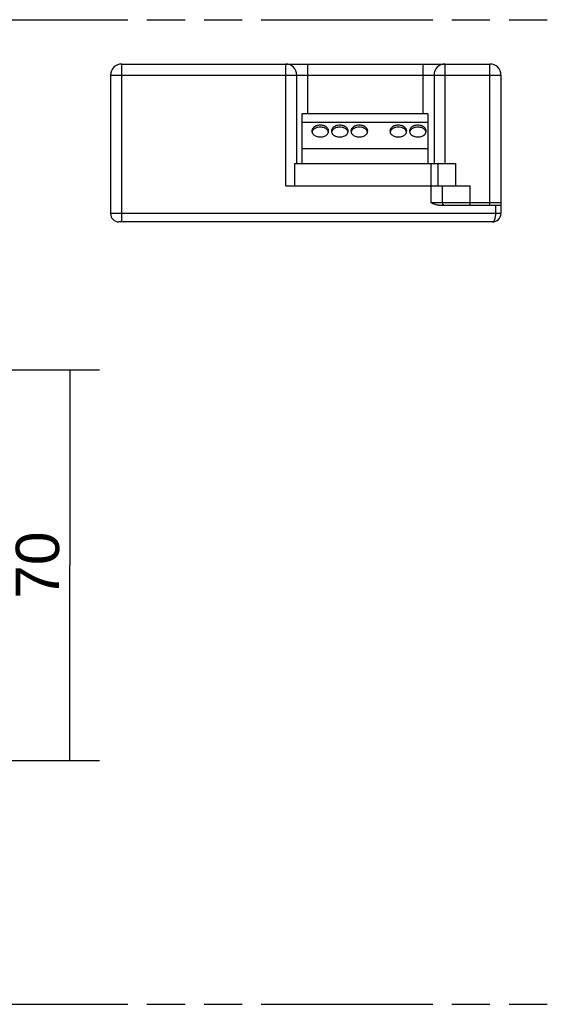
# Model space of a CAD drawing. Header units: millimetres. Extents: x 0 to 210, y 0 to 297.
# Tile 4 of 9: x 100 to 126, y 133 to 183. Entities that reach past the tile are written whole.
import ezdxf
from ezdxf.enums import TextEntityAlignment as Align

# ---------------------------------------------------------------- set-up
doc = ezdxf.new("R2010")
doc.units = ezdxf.units.MM
doc.header["$LTSCALE"] = 19.36
doc.linetypes.add('PHANTOM', pattern=[0.8, 0.45, -0.05, 0.1, -0.05, 0.1, -0.05])
doc.layers.get('0').update_dxf_attribs({"linetype": 'CONTINUOUS'})
for name, color, linetype in [('DEFAULT_3', 7, 'PHANTOM'), ('Z_AXIS', 7, 'CONTINUOUS'), ('Z_DIM_2D', 7, 'CONTINUOUS')]:
    doc.layers.add(name, color=color, linetype=linetype)
doc.styles.add('TEXTSTYLE_3', font='helveticaneueltw1g-ltcn.otf')
doc.dimstyles.new('DIMSTYLE_3', dxfattribs={"dimtxt": 2.2, "dimasz": 3.5, "dimexe": 1.5, "dimexo": 0, "dimgap": 0.55, "dimtad": 1, "dimlfac": 3.529412, "dimdsep": 46, "dimtxsty": 'TEXTSTYLE_3', "dimcen": 0.09, "dimclrt": 5, "dimadec": 0, "dimazin": 0, "dimtp": 0.3, "dimtm": 0.3, "dimtfac": 1, "dimtofl": 0, "dimtmove": 0, "dimatfit": 3, "dimfxl": 0, "dimtolj": 1, "dimarcsym": 0})

# ---------------------------------------------------------------- blocks, each defined once
blk = doc.blocks.new('*D6')
at = {"layer": 'Z_DIM_2D', "color": 2, "linetype": 'Continuous'}
for p, q in [((85.362, 164.899), (103.859, 164.899)), ((102.359, 164.899), (102.359, 154.982)), ((102.359, 145.066), (102.359, 154.982)), ((83.945, 145.066), (103.859, 145.066))]:
    blk.add_line(p, q, dxfattribs=at)
at = {"layer": 'Z_DIM_2D', "color": 5, "linetype": 'Continuous', "style": 'TEXTSTYLE_3'}
blk.add_text('70', height=2.2, rotation=90, dxfattribs=at).set_placement((101.809, 154.982), align=Align.CENTER)
blk = doc.blocks.new('_NONE')

msp = doc.modelspace()

# ---------------------------------------------------------------- linework, layer by layer
at = {"color": 9, "linetype": 'Continuous'}
for p, q in [((104.99, 172.4106), (104.99, 180.429)), ((113.32, 174.2381), (113.32, 180.429)), ((114.4533, 177.9073), (114.4533, 180.429)), ((120.29, 180.429), (120.29, 177.9073)), ((121.4233, 175.3715), (121.4233, 180.429)), ((123.69, 173.2606), (123.69, 180.429)), ((104.4233, 179.8623), (124.2566, 179.8623)), ((120.715, 173.374), (120.715, 175.3715)), ((122.6983, 173.2606), (122.6983, 174.2381)), ((124.2566, 173.374), (120.715, 173.374)), ((123.9733, 173.2606), (123.9733, 172.8356)), ((124.2566, 172.8356), (104.4233, 172.8356))]:
    msp.add_line(p, q, dxfattribs=at)
at = {"color": 7, "linetype": 'Continuous'}
for p, q in [((104.99, 180.429), (123.69, 180.429)), ((104.4233, 179.8623), (104.4233, 172.8356)), ((113.8866, 175.3715), (113.8866, 179.8623)), ((120.8566, 179.8623), (120.8566, 175.3715)), ((124.2566, 179.8623), (124.2566, 172.8356)), ((114.1416, 177.9073), (114.1416, 175.3715)), ((120.545, 177.9073), (114.1416, 177.9073)), ((120.545, 177.9073), (120.545, 175.3715)), ((120.545, 177.454), (114.1416, 177.454)), ((120.545, 176.1223), (114.1416, 176.1223)), ((113.7733, 175.3715), (121.055, 175.3715)), ((113.7733, 175.3715), (113.7733, 174.2381)), ((121.055, 175.3715), (121.055, 174.2381)), ((113.32, 174.2381), (121.2816, 174.2381)), ((121.2816, 173.374), (121.2816, 174.2381)), ((121.0909, 173.2606), (124.2566, 173.2606)), ((123.8316, 172.4106), (104.8483, 172.4106))]:
    msp.add_line(p, q, dxfattribs=at)
msp.add_lwpolyline([(121.0909, 173.2606), (121.0579, 173.2621), (121.0239, 173.266), (120.9887, 173.2726), (120.9525, 173.2815), (120.9154, 173.2927), (120.8772, 173.3058), (120.8381, 173.3209), (120.798, 173.3374), (120.757, 173.3551), (120.715, 173.374)], dxfattribs=at)
at = {"color": 9, "linetype": 'Continuous'}
msp.add_lwpolyline([(123.9733, 172.8356), (123.9725, 172.7895), (123.97, 172.7438), (123.9658, 172.6991), (123.96, 172.6558), (123.9526, 172.6144), (123.9436, 172.5755), (123.9332, 172.5396), (123.9215, 172.5072), (123.9085, 172.4786), (123.8944, 172.4546), (123.8793, 172.4355), (123.8637, 172.4217), (123.8478, 172.4134), (123.8316, 172.4106)], dxfattribs=at)
at = {"color": 7, "linetype": 'Continuous'}
for centre, radius, start, end in [((104.99, 179.8623), 0.5667, 90, 180), ((113.32, 179.8623), 0.5667, 0, 90), ((121.4233, 179.8623), 0.5667, 90, 180), ((123.69, 179.8623), 0.5667, 0, 90), ((121.395, 173.374), 0.1133, 180, 270), ((104.8483, 172.8356), 0.425, 180, 270), ((123.8316, 172.8356), 0.425, 270, 360)]:
    msp.add_arc(centre, radius, start, end, dxfattribs=at)
at = {"layer": 'DEFAULT_3', "color": 7, "linetype": 'PHANTOM'}
for p, q in [((50.1286, 182.68), (150.1286, 182.68)), ((50.1286, 132.68), (150.1286, 132.68))]:
    msp.add_line(p, q, dxfattribs=at)
at = {"layer": 'Z_AXIS', "color": 7, "linetype": 'Continuous'}
for p, q in [((114.6689, 177.0084), (114.6583, 176.974)), ((114.6901, 177.0485), (114.6689, 177.0084)), ((115.4844, 177.0084), (115.4632, 177.0485)), ((115.495, 176.974), (115.4844, 177.0084)), ((115.6605, 177.0084), (115.65, 176.974)), ((115.6818, 177.0485), (115.6605, 177.0084)), ((116.4761, 177.0084), (116.4548, 177.0485)), ((116.4866, 176.974), (116.4761, 177.0084)), ((116.6522, 177.0084), (116.6416, 176.974)), ((116.6734, 177.0485), (116.6522, 177.0084)), ((117.4678, 177.0084), (117.4465, 177.0485)), ((117.4783, 176.974), (117.4678, 177.0084)), ((118.6355, 177.0084), (118.625, 176.974)), ((118.6568, 177.0485), (118.6355, 177.0084)), ((119.4511, 177.0084), (119.4298, 177.0485)), ((119.4616, 176.974), (119.4511, 177.0084)), ((119.6272, 177.0084), (119.6166, 176.974)), ((119.6484, 177.0485), (119.6272, 177.0084)), ((120.4428, 177.0084), (120.4215, 177.0485)), ((120.4533, 176.974), (120.4428, 177.0084)), ((121.055, 175.3715), (121.9694, 175.3715)), ((121.9694, 174.2381), (121.9694, 175.3715)), ((121.2816, 174.2381), (122.6983, 174.2381))]:
    msp.add_line(p, q, dxfattribs=at)
for points in [[(115.5016, 177.0239), (115.4979, 177.0634), (115.4872, 177.1016), (115.4692, 177.1389), (115.4447, 177.1741), (115.4138, 177.2068), (115.3772, 177.2364), (115.3353, 177.2623), (115.2891, 177.2841), (115.2393, 177.3015), (115.1866, 177.3141), (115.1321, 177.3218), (115.0766, 177.3244), (115.0212, 177.3218), (114.9666, 177.3141), (114.914, 177.3015), (114.8641, 177.2841), (114.8179, 177.2623), (114.7761, 177.2364), (114.7395, 177.2068), (114.7086, 177.1741), (114.684, 177.1389), (114.6661, 177.1016), (114.6554, 177.0634), (114.6516, 177.0239)], [(114.6516, 177.0239), (114.6554, 176.9843), (114.6661, 176.9461), (114.684, 176.9089), (114.7086, 176.8736), (114.7395, 176.8409), (114.7761, 176.8114), (114.8179, 176.7855), (114.8641, 176.7636), (114.914, 176.7462), (114.9666, 176.7336), (115.0212, 176.7259), (115.0766, 176.7233), (115.1321, 176.7259), (115.1866, 176.7336), (115.2393, 176.7462), (115.2891, 176.7636), (115.3353, 176.7855), (115.3772, 176.8114), (115.4138, 176.8409), (115.4447, 176.8736), (115.4692, 176.9089), (115.4872, 176.9461), (115.4979, 176.9843), (115.5016, 177.0239)], [(115.4632, 177.0485), (115.4342, 177.0862), (115.3978, 177.1205), (115.355, 177.1508), (115.3064, 177.1765), (115.2532, 177.1971), (115.1964, 177.212), (115.1371, 177.2211), (115.0766, 177.2242), (115.0162, 177.2211), (114.9569, 177.212), (114.9001, 177.1971), (114.8469, 177.1765), (114.7983, 177.1508), (114.7555, 177.1205), (114.7191, 177.0862), (114.6901, 177.0485)], [(116.4933, 177.0239), (116.4896, 177.0634), (116.4788, 177.1016), (116.4609, 177.1389), (116.4364, 177.1741), (116.4054, 177.2068), (116.3688, 177.2364), (116.327, 177.2623), (116.2808, 177.2841), (116.2309, 177.3015), (116.1783, 177.3141), (116.1238, 177.3218), (116.0683, 177.3244), (116.0128, 177.3218), (115.9583, 177.3141), (115.9057, 177.3015), (115.8558, 177.2841), (115.8096, 177.2623), (115.7678, 177.2364), (115.7312, 177.2068), (115.7002, 177.1741), (115.6757, 177.1389), (115.6578, 177.1016), (115.647, 177.0634), (115.6433, 177.0239)], [(115.6433, 177.0239), (115.647, 176.9843), (115.6578, 176.9461), (115.6757, 176.9089), (115.7002, 176.8736), (115.7312, 176.8409), (115.7678, 176.8114), (115.8096, 176.7855), (115.8558, 176.7636), (115.9057, 176.7462), (115.9583, 176.7336), (116.0128, 176.7259), (116.0683, 176.7233), (116.1238, 176.7259), (116.1783, 176.7336), (116.2309, 176.7462), (116.2808, 176.7636), (116.327, 176.7855), (116.3688, 176.8114), (116.4054, 176.8409), (116.4364, 176.8736), (116.4609, 176.9089), (116.4788, 176.9461), (116.4896, 176.9843), (116.4933, 177.0239)], [(116.4548, 177.0485), (116.4258, 177.0862), (116.3894, 177.1205), (116.3466, 177.1508), (116.298, 177.1765), (116.2449, 177.1971), (116.188, 177.212), (116.1288, 177.2211), (116.0683, 177.2242), (116.0078, 177.2211), (115.9486, 177.212), (115.8918, 177.1971), (115.8386, 177.1765), (115.79, 177.1508), (115.7472, 177.1205), (115.7108, 177.0862), (115.6818, 177.0485)], [(117.485, 177.0239), (117.4812, 177.0634), (117.4705, 177.1016), (117.4526, 177.1389), (117.428, 177.1741), (117.3971, 177.2068), (117.3605, 177.2364), (117.3187, 177.2623), (117.2725, 177.2841), (117.2226, 177.3015), (117.17, 177.3141), (117.1154, 177.3218), (117.06, 177.3244), (117.0045, 177.3218), (116.95, 177.3141), (116.8973, 177.3015), (116.8475, 177.2841), (116.8013, 177.2623), (116.7594, 177.2364), (116.7228, 177.2068), (116.6919, 177.1741), (116.6674, 177.1389), (116.6494, 177.1016), (116.6387, 177.0634), (116.635, 177.0239)], [(116.635, 177.0239), (116.6387, 176.9843), (116.6494, 176.9461), (116.6674, 176.9089), (116.6919, 176.8736), (116.7228, 176.8409), (116.7594, 176.8114), (116.8013, 176.7855), (116.8475, 176.7636), (116.8973, 176.7462), (116.95, 176.7336), (117.0045, 176.7259), (117.06, 176.7233), (117.1154, 176.7259), (117.17, 176.7336), (117.2226, 176.7462), (117.2725, 176.7636), (117.3187, 176.7855), (117.3605, 176.8114), (117.3971, 176.8409), (117.428, 176.8736), (117.4526, 176.9089), (117.4705, 176.9461), (117.4812, 176.9843), (117.485, 177.0239)], [(117.4465, 177.0485), (117.4175, 177.0862), (117.3811, 177.1205), (117.3383, 177.1508), (117.2897, 177.1765), (117.2365, 177.1971), (117.1797, 177.212), (117.1205, 177.2211), (117.06, 177.2242), (116.9995, 177.2211), (116.9403, 177.212), (116.8834, 177.1971), (116.8302, 177.1765), (116.7817, 177.1508), (116.7388, 177.1205), (116.7024, 177.0862), (116.6734, 177.0485)], [(119.4683, 177.0239), (119.4646, 177.0634), (119.4538, 177.1016), (119.4359, 177.1389), (119.4114, 177.1741), (119.3804, 177.2068), (119.3438, 177.2364), (119.302, 177.2623), (119.2558, 177.2841), (119.2059, 177.3015), (119.1533, 177.3141), (119.0988, 177.3218), (119.0433, 177.3244), (118.9878, 177.3218), (118.9333, 177.3141), (118.8807, 177.3015), (118.8308, 177.2841), (118.7846, 177.2623), (118.7428, 177.2364), (118.7062, 177.2068), (118.6752, 177.1741), (118.6507, 177.1389), (118.6328, 177.1016), (118.622, 177.0634), (118.6183, 177.0239)], [(118.6183, 177.0239), (118.622, 176.9843), (118.6328, 176.9461), (118.6507, 176.9089), (118.6752, 176.8736), (118.7062, 176.8409), (118.7428, 176.8114), (118.7846, 176.7855), (118.8308, 176.7636), (118.8807, 176.7462), (118.9333, 176.7336), (118.9878, 176.7259), (119.0433, 176.7233), (119.0988, 176.7259), (119.1533, 176.7336), (119.2059, 176.7462), (119.2558, 176.7636), (119.302, 176.7855), (119.3438, 176.8114), (119.3804, 176.8409), (119.4114, 176.8736), (119.4359, 176.9089), (119.4538, 176.9461), (119.4646, 176.9843), (119.4683, 177.0239)], [(119.4298, 177.0485), (119.4008, 177.0862), (119.3644, 177.1205), (119.3216, 177.1508), (119.273, 177.1765), (119.2199, 177.1971), (119.163, 177.212), (119.1038, 177.2211), (119.0433, 177.2242), (118.9828, 177.2211), (118.9236, 177.212), (118.8668, 177.1971), (118.8136, 177.1765), (118.765, 177.1508), (118.7222, 177.1205), (118.6858, 177.0862), (118.6568, 177.0485)], [(120.46, 177.0239), (120.4562, 177.0634), (120.4455, 177.1016), (120.4276, 177.1389), (120.403, 177.1741), (120.3721, 177.2068), (120.3355, 177.2364), (120.2937, 177.2623), (120.2475, 177.2841), (120.1976, 177.3015), (120.145, 177.3141), (120.0904, 177.3218), (120.035, 177.3244), (119.9795, 177.3218), (119.925, 177.3141), (119.8723, 177.3015), (119.8225, 177.2841), (119.7763, 177.2623), (119.7344, 177.2364), (119.6978, 177.2068), (119.6669, 177.1741), (119.6424, 177.1389), (119.6244, 177.1016), (119.6137, 177.0634), (119.61, 177.0239)], [(119.61, 177.0239), (119.6137, 176.9843), (119.6244, 176.9461), (119.6424, 176.9089), (119.6669, 176.8736), (119.6978, 176.8409), (119.7344, 176.8114), (119.7763, 176.7855), (119.8225, 176.7636), (119.8723, 176.7462), (119.925, 176.7336), (119.9795, 176.7259), (120.035, 176.7233), (120.0904, 176.7259), (120.145, 176.7336), (120.1976, 176.7462), (120.2475, 176.7636), (120.2937, 176.7855), (120.3355, 176.8114), (120.3721, 176.8409), (120.403, 176.8736), (120.4276, 176.9089), (120.4455, 176.9461), (120.4562, 176.9843), (120.46, 177.0239)], [(120.4215, 177.0485), (120.3925, 177.0862), (120.3561, 177.1205), (120.3133, 177.1508), (120.2647, 177.1765), (120.2115, 177.1971), (120.1547, 177.212), (120.0955, 177.2211), (120.035, 177.2242), (119.9745, 177.2211), (119.9153, 177.212), (119.8584, 177.1971), (119.8052, 177.1765), (119.7567, 177.1508), (119.7138, 177.1205), (119.6774, 177.0862), (119.6484, 177.0485)]]:
    msp.add_lwpolyline(points, dxfattribs=at)

# ---------------------------------------------------------------- dimensions: what is measured, and where the dimension line sits
at = {"layer": 'Z_DIM_2D', "color": 2, "linetype": 'Continuous'}
dim = msp.add_linear_dim(base=(102.3585, 164.899), p1=(83.9453, 145.0657), p2=(85.362, 164.899), angle=90, dimstyle='DIMSTYLE_3', override={"dimblk1": 'NONE', "dimblk2": 'NONE', "dimsah": 1}, dxfattribs=at)
dim.commit()
dim.dimension.update_dxf_attribs({"geometry": '*D6', "text_midpoint": (102.3585, 154.9824), "dimtype": 160})

doc.saveas('drawing.dxf')
